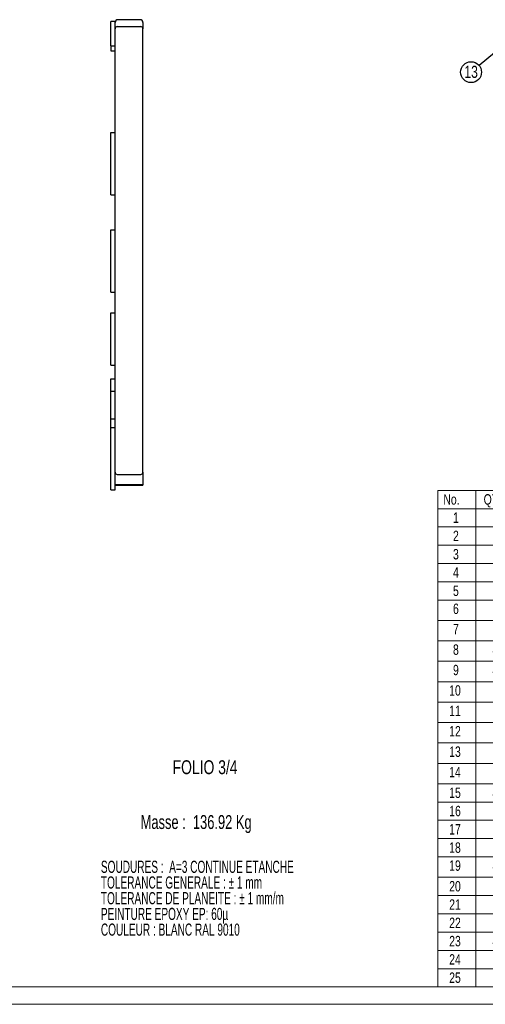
# Model space of a CAD drawing. Header units: millimetres. Extents: x 0 to 841, y 0 to 594.
# Tile 12 of 20: x 453 to 587, y 0 to 284. Entities that reach past the tile are written whole.
import ezdxf

# ---------------------------------------------------------------- set-up
doc = ezdxf.new("R2010")
doc.units = ezdxf.units.MM
doc.layers.add('NOTES', color=6, linetype='Continuous')
doc.layers.add('TRAIT-FORT', color=4, linetype='Continuous', lineweight=25)
doc.styles.add('SLDTEXTSTYLE0', font='TXT', dxfattribs={"width": 0.75})
doc.styles.add('SLDTEXTSTYLE1', font='TXT', dxfattribs={"width": 0.620748})
doc.styles.add('SLDTEXTSTYLE2', font='TXT', dxfattribs={"width": 0.694444})
doc.dimstyles.new('SLDDIMSTYLE2', dxfattribs={"dimtxt": 0.18, "dimasz": 1, "dimexe": 0, "dimexo": 0.0625, "dimgap": 0, "dimtad": 0, "dimtih": 1, "dimtoh": 1, "dimdec": 0, "dimrnd": 1e-09, "dimzin": 0, "dimdsep": 46, "dimtxsty": 'Standard', "dimblk1": 'DOT', "dimblk2": 'DOT', "dimsah": 1, "dimcen": 0.09, "dimadec": 0, "dimazin": 0, "dimtfac": 1, "dimtdec": 0, "dimtofl": 0, "dimtmove": 0, "dimatfit": 3, "dimldrblk": 'DOT', "dimfxl": 1, "dimfrac": 2, "dimtolj": 1, "dimtzin": 0, "dimarcsym": 0})

# ---------------------------------------------------------------- blocks, each defined once
blk = doc.blocks.new('SW_NOTE_0')
at = {"layer": 'NOTES', "color": 0, "char_height": 3.5, "attachment_point": 1, "style": 'SLDTEXTSTYLE1'}
for s, insert in [('SOUDURES :  A=3 CONTINUE ETANCHE', (0, 4.51)), ('TOLERANCE GENERALE : ± 1 mm', (0, -0.01)), ('TOLERANCE DE PLANEITE : ± 1 mm/m', (0, -4.54)), ('PEINTURE EPOXY EP: 60µ', (0, -9.07)), ('COULEUR : BLANC RAL 9010', (0, -13.59))]:
    blk.add_mtext(s, dxfattribs=dict(at, insert=insert))
blk = doc.blocks.new('SW_TABLEANNOTATION_0')
at = {"color": 0, "linetype": 'Continuous', "lineweight": 18}
for p, q in [((0, 0), (0, -143.06)), ((122.75, 0), (0, 0)), ((11, 0), (11, -5.27)), ((22.78, 0), (22.78, -5.27)), ((104.98, 0), (104.98, -5.27)), ((122.75, -143.06), (122.75, 0)), ((0, -5.27), (122.75, -5.27)), ((11, -5.27), (11, -143.06)), ((22.78, -5.27), (22.78, -143.06)), ((104.98, -5.27), (104.98, -143.06)), ((0, -10.53), (122.75, -10.53)), ((0, -15.8), (122.75, -15.8)), ((0, -21.07), (122.75, -21.07)), ((0, -26.33), (122.75, -26.33)), ((0, -31.6), (122.75, -31.6)), ((0, -37.48), (122.75, -37.48)), ((0, -43.36), (122.75, -43.36)), ((0, -49.24), (122.75, -49.24)), ((0, -55.12), (122.75, -55.12)), ((0, -61), (122.75, -61)), ((0, -66.88), (122.75, -66.88)), ((0, -72.76), (122.75, -72.76)), ((0, -78.64), (122.75, -78.64)), ((0, -84.51), (122.75, -84.51)), ((0, -89.78), (122.75, -89.78)), ((0, -95.05), (122.75, -95.05)), ((0, -100.32), (122.75, -100.32)), ((0, -105.58), (122.75, -105.58)), ((0, -111.46), (122.75, -111.46)), ((0, -116.73), (122.75, -116.73)), ((0, -122), (122.75, -122)), ((0, -127.26), (122.75, -127.26)), ((0, -132.53), (122.75, -132.53)), ((0, -137.8), (122.75, -137.8)), ((0, -143.06), (122.75, -143.06))]:
    blk.add_line(p, q, dxfattribs=at)
at = {"color": 0, "linetype": 'Continuous', "lineweight": 18, "char_height": 3, "attachment_point": 1, "style": 'SLDTEXTSTYLE0'}
for s, insert in [('No.', (1.6, -1.09)), ('QTE', (13.22, -1.09)), ('DESCRIPTION', (51.33, -1.09)), ('LONG.', (107.43, -1.09)), ('1', (4.39, -6.36)), ('1', (15.78, -6.36)), ('tube carré 80x80x4', (45.59, -6.36)), ('1840', (109.43, -6.36)), ('tube carré 80x80x4', (45.59, -11.62)), ('2', (4.39, -11.62)), ('1', (15.78, -11.62)), ('1760', (109.43, -11.62)), ('3', (4.39, -16.89)), ('1', (15.78, -16.89)), ('tube carré 80x80x4', (45.59, -16.89)), ('1340', (109.43, -16.89)), ('4', (4.39, -22.16)), ('1', (15.78, -22.16)), ('tube carré 80x80x4', (45.59, -22.16)), ('1150', (109.43, -22.16)), ('5', (4.39, -27.42)), ('1', (15.78, -27.42)), ('tube carré 80x80x4', (45.59, -27.42)), ('990', (110.54, -27.42)), ('6', (4.39, -32.61)), ('1', (15.78, -32.61)), ('Tube rectangulaire 80X40X3', (36.97, -32.61)), ('1468', (109.43, -32.61)), ('7', (4.39, -38.49)), ('1', (15.78, -38.49)), ('Tube rectangulaire 80X40X3', (36.97, -38.49)), ('1290', (109.43, -38.49)), ('8', (4.39, -44.37)), ('4', (15.78, -44.37)), ('Tube rectangulaire 80X40X3', (36.97, -44.37)), ('980', (110.54, -44.37)), ('9', (4.39, -50.25)), ('4', (15.78, -50.25)), ('Tube rectangulaire 80X40X3', (36.97, -50.25)), ('620', (110.54, -50.25)), ('10', (3.29, -56.13)), ('1', (15.78, -56.13)), ('Tube rectangulaire 80X40X3', (36.97, -56.13)), ('272', (110.54, -56.13)), ('11', (3.29, -62.01)), ('2', (15.78, -62.01)), ('Tube rectangulaire 80X40X3', (36.97, -62.01)), ('160', (110.54, -62.01)), ('12', (3.29, -67.89)), ('1', (15.78, -67.89)), ('Tube rectangulaire 80X40X3', (36.97, -67.89)), ('120', (110.54, -67.89)), ('13', (3.29, -73.77)), ('2', (15.78, -73.77)), ('Tube rectangulaire 80X40X3', (36.97, -73.77)), ('90', (111.65, -73.77)), ('Tube rectangulaire 80X40X3', (36.97, -79.65)), ('14', (3.29, -79.65)), ('2', (15.78, -79.65)), ('50', (111.65, -79.65)), ('Insert Rivklé M10', (48.26, -85.6)), ('15', (3.29, -85.6)), ('4', (15.78, -85.6)), ('Platine 135x130x6 avec 2 inserts M12', (28.9, -90.87)), ('16', (3.29, -90.87)), ('2', (15.78, -90.87)), ('17', (3.29, -96.14)), ('1', (15.78, -96.14)), ('Gousset 120x70x5', (46.95, -96.14)), ('18', (3.29, -101.41)), ('1', (15.78, -101.41)), ('Bouchon 100x100x2', (44.93, -101.41)), ('19', (3.29, -106.59)), ('4', (15.78, -106.59)), ('Tube 15x21 Lg:80', (47.6, -106.59)), ('20', (3.29, -112.55)), ('2', (15.78, -112.55)), ('Platine 150X150x12 Detail A', (37.51, -112.55)), ('21', (3.29, -117.82)), ('6', (15.78, -117.82)), ('Platine 180X80x12 Detail B', (38.95, -117.82)), ('22', (3.29, -123.09)), ('5', (15.78, -123.09)), ('Platine 150x70x12 Detail C', (38.74, -123.09)), ('23', (3.29, -128.35)), ('4', (15.78, -128.35)), ('Platine 180x46x12 Detail D', (38.87, -128.35)), ('24', (3.29, -133.62)), ('1', (15.78, -133.62)), ('Platine 85x46x12 Detail E', (40.4, -133.62)), ('25', (3.29, -138.89)), ('2', (15.78, -138.89)), ('Douille soudée M10 Detail F', (37.22, -138.89))]:
    blk.add_mtext(s, dxfattribs=dict(at, insert=insert))
blk = doc.blocks.new('SW_NOTE_14')
at = {"layer": 'NOTES', "color": 0}
blk.add_circle((-2.31, -1.92), 3.01, dxfattribs=at)
at = {"layer": 'NOTES', "color": 0, "insert": (-2.3, -0.07), "char_height": 3.5, "attachment_point": 2, "style": 'SLDTEXTSTYLE0'}
blk.add_mtext('13', dxfattribs=at)
blk = doc.blocks.new('_Dot')
at = {"color": 0, "linetype": 'ByBlock', "lineweight": -2}
blk.add_line((-0.5, 0), (-1, 0), dxfattribs=at)
at = {"color": 0, "linetype": 'ByBlock', "const_width": 0.5}
blk.add_lwpolyline([(-0.25, 0, 1), (0.25, 0, 1)], format="xyb", close=True, dxfattribs=at)

msp = doc.modelspace()

# ---------------------------------------------------------------- linework, layer by layer
at = {"lineweight": 18}
for p, q in [((836, 5), (5, 5)), ((841, 0), (0, 0))]:
    msp.add_line(p, q, dxfattribs=at)
at = {"layer": 'TRAIT-FORT', "lineweight": 25}
for p, q in [((487.64, 283.68), (481.24, 283.68)), ((480.44, 283.18), (479.24, 283.18)), ((479.24, 276.18), (479.24, 283.18)), ((480.44, 281.08), (480.44, 283.18)), ((480.44, 153.28), (480.44, 281.08)), ((481.04, 281.68), (487.84, 281.68)), ((488.44, 282.88), (488.44, 281.08)), ((488.44, 153.28), (488.44, 281.08)), ((479.24, 276.18), (480.44, 276.18)), ((479.24, 276.18), (479.24, 274.68)), ((479.24, 274.68), (480.44, 274.68)), ((479.24, 233.18), (479.24, 251.18)), ((479.24, 251.18), (480.44, 251.18)), ((479.24, 233.18), (480.44, 233.18)), ((479.24, 223.18), (480.44, 223.18)), ((479.24, 205.18), (479.24, 223.18)), ((479.24, 205.18), (480.44, 205.18)), ((479.24, 184.18), (479.24, 199.18)), ((479.24, 199.18), (480.44, 199.18)), ((479.24, 184.18), (480.44, 184.18)), ((479.24, 180.18), (480.44, 180.18)), ((479.24, 176.68), (479.24, 180.18)), ((479.24, 176.68), (480.44, 176.68)), ((479.24, 168.68), (479.24, 176.68)), ((479.24, 166.18), (479.24, 168.68)), ((479.24, 168.68), (480.44, 168.68)), ((479.24, 148.18), (479.24, 166.18)), ((479.24, 166.18), (480.44, 166.18)), ((480.44, 148.18), (480.44, 153.28)), ((488.44, 153.28), (488.44, 149.68)), ((481.04, 152.68), (487.84, 152.68)), ((479.24, 148.18), (480.44, 148.18)), ((481.24, 149.68), (480.44, 149.68)), ((481.24, 149.48), (480.44, 149.48)), ((487.64, 149.68), (481.24, 149.68)), ((487.64, 149.48), (481.24, 149.48)), ((488.44, 149.68), (487.64, 149.68)), ((488.44, 149.48), (487.64, 149.48)), ((488.44, 149.48), (488.44, 149.68))]:
    msp.add_line(p, q, dxfattribs=at)
for centre, radius, start, end in [((481.24, 282.88), 0.8, 90, 180), ((487.64, 282.88), 0.8, 0, 90), ((481.04, 281.08), 0.6, 90, 180), ((487.84, 281.08), 0.6, 0, 90), ((481.04, 153.28), 0.6, 180, 270), ((487.84, 153.28), 0.6, 270, 0)]:
    msp.add_arc(centre, radius, start, end, dxfattribs=at)

# ---------------------------------------------------------------- block references
at = {"lineweight": 18}
msp.add_blockref('SW_TABLEANNOTATION_0', (573.46, 148.06), dxfattribs=at)
at = {"layer": 'NOTES'}
for name, p in [('SW_NOTE_14', (585.37, 270.48)), ('SW_NOTE_0', (476.33, 36.86))]:
    msp.add_blockref(name, p, dxfattribs=at)

# ---------------------------------------------------------------- texts
at = {"layer": 'NOTES', "char_height": 4, "attachment_point": 1}
for s, insert, style in [('FOLIO 3/4', (497, 70.31), 'SLDTEXTSTYLE0'), ('Masse :  136.92 Kg', (487.79, 54.51), 'SLDTEXTSTYLE2')]:
    msp.add_mtext(s, dxfattribs=dict(at, insert=insert, style=style))

# ---------------------------------------------------------------- leaders
at = {"layer": 'NOTES'}
msp.add_leader([(593.98, 277.64), (585.37, 270.48)], dimstyle='SLDDIMSTYLE2', dxfattribs=at)

doc.saveas('drawing.dxf')
